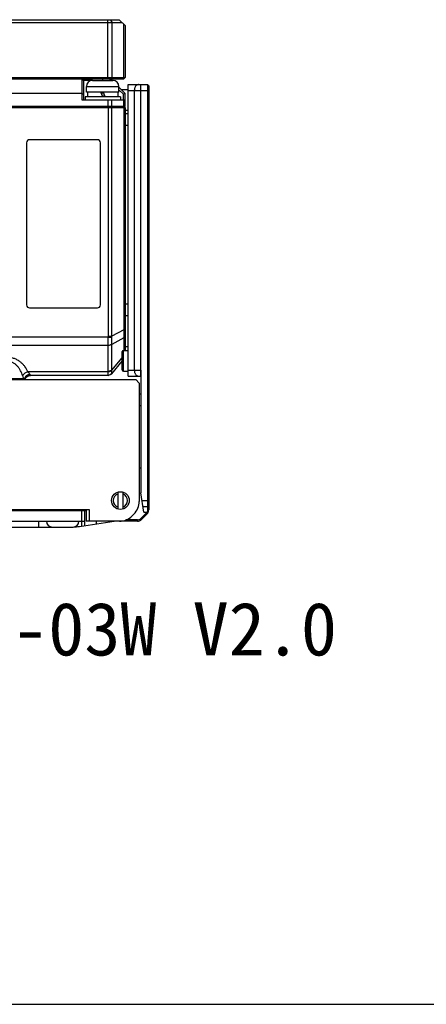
# Model space of a CAD drawing. Header units: millimetres. Extents: x 0 to 420, y 0 to 297.
# Tile 41 of 48: x 288 to 334, y 0 to 111. Entities that reach past the tile are written whole.
import ezdxf

# ---------------------------------------------------------------- set-up
doc = ezdxf.new("R2010")
doc.units = ezdxf.units.MM
doc.header["$LTSCALE"] = 23.1
doc.layers.get('0').update_dxf_attribs({"linetype": 'CONTINUOUS'})
doc.layers.add('00_COMPONENTS', color=7, linetype='CONTINUOUS')
doc.layers.add('50_ALL_DETAILS', color=7, linetype='CONTINUOUS')
doc.styles.get("Standard").update_dxf_attribs({"font": 'simfang.ttf'})

msp = doc.modelspace()

# ---------------------------------------------------------------- linework, layer by layer
at = {"color": 7}
msp.add_line((0, 0), (420, 0), dxfattribs=at)
at = {"layer": '00_COMPONENTS', "color": 7}
for p, q in [((240.5093, 110.9269), (299.8426, 110.9269)), ((240.8426, 111.2602), (299.5093, 111.2602)), ((298.2332, 104.5935), (298.2332, 111.2602)), ((298.4689, 111.2602), (298.7046, 110.9269)), ((298.7046, 104.7269), (298.7046, 110.9269)), ((299.5093, 111.2602), (300.176, 110.5935)), ((299.9807, 110.7888), (299.9807, 104.7269)), ((300.176, 110.5935), (300.176, 104.7269)), ((240.176, 104.7269), (300.176, 104.7269)), ((240.3093, 104.5935), (300.0426, 104.5935)), ((295.276, 104.5935), (295.276, 102.1935)), ((295.276, 104.5935), (295.476, 104.3935)), ((297.6426, 104.3935), (297.6426, 104.5935)), ((298.5093, 104.5935), (298.4265, 104.3935)), ((298.7093, 104.3935), (298.5093, 104.5935)), ((298.7046, 104.7269), (298.6103, 104.5935)), ((299.9807, 104.7269), (299.8864, 104.5935)), ((300.176, 104.7269), (300.0426, 104.5935)), ((295.476, 104.3935), (295.476, 102.1935)), ((296.4715, 104.3935), (295.476, 104.3935)), ((295.8093, 103.0602), (295.8093, 103.7269)), ((295.8093, 103.7269), (299.476, 103.7269)), ((296.4761, 104.3929), (296.476, 104.3935)), ((296.5069, 104.3935), (297.376, 104.3935)), ((297.376, 104.3929), (297.376, 104.3935)), ((297.9093, 104.3935), (297.9093, 104.3929)), ((297.9093, 104.3935), (298.7784, 104.3935)), ((298.8093, 104.3935), (298.8092, 104.3929)), ((299.476, 103.0602), (299.476, 103.7269)), ((300.176, 102.9269), (299.476, 103.6269)), ((300.5093, 70.9935), (300.5093, 103.9269)), ((300.5093, 103.9269), (302.7093, 103.9269)), ((301.9235, 103.9269), (301.9235, 70.9935)), ((302.7093, 103.9269), (302.7093, 55.8237)), ((302.8426, 103.7935), (302.7093, 103.9269)), ((302.8426, 103.7935), (302.8426, 55.8697)), ((295.276, 102.9269), (245.0759, 102.9269)), ((295.276, 102.9269), (295.476, 102.844)), ((295.6426, 102.5269), (295.6426, 102.1935)), ((299.6426, 102.5269), (295.6426, 102.5269)), ((299.476, 103.0602), (295.8093, 103.0602)), ((295.926, 103.0602), (295.926, 102.5269)), ((297.6426, 102.5269), (297.4485, 103.0602)), ((297.5255, 103.0513), (297.5255, 102.8488)), ((297.7395, 102.9935), (297.5255, 102.9935)), ((297.9093, 102.5269), (297.7152, 103.0602)), ((297.7598, 102.9376), (297.7598, 102.5269)), ((299.3593, 103.0602), (299.3593, 102.5269)), ((299.976, 102.844), (299.476, 103.344)), ((299.6426, 102.5269), (299.6426, 102.1935)), ((299.7426, 103.3602), (300.5093, 103.3602)), ((300.176, 102.9269), (299.976, 102.844)), ((299.976, 102.1935), (299.976, 102.844)), ((300.176, 101.4602), (300.176, 102.9269)), ((300.5093, 103.2602), (302.8426, 103.2602)), ((301.2164, 103.2602), (301.2164, 71.6602)), ((300.176, 101.4602), (240.176, 101.4602)), ((240.176, 101.3269), (300.176, 101.3269)), ((295.276, 102.1935), (300.176, 102.1935)), ((297.4789, 101.3269), (297.4789, 101.4602)), ((297.9503, 101.3269), (297.9503, 101.4602)), ((298.276, 101.4602), (298.276, 102.1935)), ((298.2805, 75.4816), (298.2805, 101.3269)), ((298.6711, 75.4816), (298.6711, 101.3269)), ((298.6743, 101.4602), (298.6743, 102.1935)), ((299.4474, 101.3269), (299.4474, 101.4602)), ((299.6426, 101.3269), (299.6426, 101.4602)), ((300.011, 102.1935), (300.011, 101.4602)), ((300.0142, 101.3269), (300.0142, 76.2268)), ((300.176, 101.3269), (300.176, 73.8935)), ((300.176, 101.0269), (300.5093, 101.0269)), ((300.176, 100.6602), (300.5093, 100.6602)), ((300.176, 99.3269), (300.5093, 99.3269)), ((289.0426, 97.3602), (289.0426, 79.0269)), ((297.0426, 97.6935), (289.376, 97.6935)), ((297.376, 79.0269), (297.376, 97.3602)), ((300.176, 79.136), (300.5093, 79.136)), ((289.376, 78.6935), (297.0426, 78.6935)), ((300.176, 77.8309), (300.5093, 77.8309)), ((300.0142, 76.2268), (298.6711, 75.4816)), ((300.176, 76.2268), (300.0142, 76.2268)), ((298.2771, 75.3916), (241.3475, 75.3916)), ((298.262, 74.4572), (298.6743, 74.5798)), ((298.262, 74.4516), (298.674, 74.5719)), ((298.2771, 75.3916), (298.6753, 75.3621)), ((298.2805, 75.4816), (298.6711, 75.4816)), ((300.0356, 75.3273), (298.674, 74.5719)), ((298.674, 71.6613), (298.674, 74.5719)), ((300.176, 75.5671), (300.0356, 75.3273)), ((300.0356, 75.3273), (300.0356, 73.8935)), ((298.262, 74.4572), (241.8242, 74.4572)), ((298.262, 71.5411), (298.262, 74.4516)), ((299.8426, 71.6935), (299.8426, 73.7602)), ((299.976, 71.5602), (299.976, 73.8935)), ((299.976, 73.8935), (300.5093, 73.8935)), ((300.5093, 74.2885), (300.176, 74.2885)), ((298.674, 71.6613), (299.8426, 73.0637)), ((298.6749, 71.259), (299.8426, 72.6602)), ((298.2587, 71.4779), (289.1904, 71.4779)), ((298.25, 71.0602), (298.6769, 71.2623)), ((298.2506, 71.0602), (298.6749, 71.259)), ((298.2587, 71.4779), (298.6789, 71.5804)), ((298.262, 71.5411), (298.674, 71.6613)), ((299.976, 71.5602), (300.5093, 71.5602)), ((300.5093, 71.6602), (301.9426, 71.6602)), ((301.9426, 71.6602), (301.9426, 57.7935)), ((236.176, 70.5935), (301.376, 70.5935)), ((284.9637, 70.7269), (288.7216, 70.7269)), ((288.7216, 70.7269), (288.5963, 70.5935)), ((288.7997, 70.7047), (288.676, 70.5935)), ((288.7216, 70.7269), (288.7997, 70.7047)), ((288.7506, 70.5935), (288.8719, 70.6717)), ((288.8722, 70.672), (288.8719, 70.6717)), ((288.8722, 70.672), (288.88, 70.6888)), ((289.175, 70.9886), (289.2034, 71.0022)), ((298.25, 71.0602), (289.4743, 71.0602)), ((300.5093, 70.9935), (301.9426, 70.9935)), ((301.776, 70.1935), (301.376, 70.5935)), ((301.776, 70.1935), (301.776, 56.822)), ((301.776, 68.9935), (301.9426, 68.9935)), ((301.776, 67.6602), (301.9426, 67.6602)), ((301.9426, 60.5935), (301.776, 60.5935)), ((299.376, 55.9631), (299.376, 57.8907)), ((299.9093, 57.8907), (299.9093, 55.9631)), ((302.2774, 55.5935), (301.9426, 57.7935)), ((302.0745, 56.9269), (302.8426, 56.9269)), ((236.176, 55.9269), (296.1093, 55.9269)), ((236.176, 55.7935), (295.776, 55.7935)), ((293.3093, 55.9269), (293.3093, 55.7935)), ((295.2093, 55.9269), (295.2093, 55.7935)), ((295.276, 54.0426), (295.276, 55.7935)), ((295.6093, 54.0929), (295.6093, 55.7935)), ((295.776, 55.9269), (295.776, 54.5935)), ((296.1093, 55.9269), (296.1093, 54.5935)), ((302.176, 56.2602), (302.7093, 56.2602)), ((302.8426, 56.3935), (302.7093, 56.2602)), ((302.8426, 55.8697), (302.7093, 55.8237)), ((236.176, 54.5935), (295.6093, 54.5935)), ((290.376, 54.5935), (290.376, 53.9269)), ((295.004, 54.0015), (298.926, 54.5935)), ((301.5665, 54.5935), (295.776, 54.5935)), ((296.9426, 54.2942), (296.9426, 54.5935)), ((301.5665, 54.7269), (300.2649, 54.7269)), ((300.9618, 55.1793), (301.1902, 55.4078)), ((301.5665, 54.5935), (301.5665, 54.7269)), ((302.5531, 55.4926), (301.9436, 54.8831)), ((302.0379, 54.7888), (301.9436, 54.8831)), ((302.6474, 55.3983), (302.0379, 54.7888)), ((302.2774, 55.5935), (302.6323, 55.5935)), ((302.6474, 55.3983), (302.5531, 55.4926)), ((302.7463, 55.5245), (302.6323, 55.5935)), ((240.0516, 53.9269), (291.9004, 53.9269)), ((291.9426, 53.9269), (294.276, 53.9269))]:
    msp.add_line(p, q, dxfattribs=at)
for points in [[(288.8792, 70.6872), (288.8934, 70.7149), (288.9082, 70.7406), (288.9242, 70.7659), (288.9415, 70.7907), (288.9601, 70.8147), (288.9798, 70.838), (289.0007, 70.8605), (289.0227, 70.8821), (289.0458, 70.9027), (289.0699, 70.9222), (289.0949, 70.9406), (289.1209, 70.9578), (289.1476, 70.9739), (289.175, 70.9886)], [(288.8918, 70.7118), (288.9055, 70.7362), (288.9203, 70.7601), (288.9363, 70.7835), (288.9534, 70.8064), (288.9716, 70.8286), (288.9908, 70.8502), (289.0111, 70.8709), (289.0323, 70.8908), (289.0544, 70.9098), (289.0774, 70.9279), (289.1012, 70.9449), (289.1257, 70.9609), (289.151, 70.9758), (289.1769, 70.9896)], [(289.2031, 71.002), (289.2318, 71.0141), (289.261, 71.0249), (289.2907, 71.0342), (289.3207, 71.0421), (289.3511, 71.0486), (289.3817, 71.0537), (289.4125, 71.0573), (289.4434, 71.0595), (289.4505, 71.0597)], [(289.2304, 71.0136), (289.2579, 71.0238), (289.2858, 71.0328), (289.314, 71.0405), (289.3425, 71.0469), (289.3713, 71.0521), (289.4003, 71.056), (289.4293, 71.0587), (289.4584, 71.06), (289.4743, 71.0602)]]:
    msp.add_lwpolyline(points, dxfattribs=at)
msp.add_circle((299.6426, 56.9269), 1, dxfattribs=at)
for centre, radius, start, end in [((296.476, 103.7269), 0.6667, 90, 180), ((296.5069, 103.6915), 0.702, 89.999276, 92.511062), ((298.7784, 103.6915), 0.702, 87.488938, 90.000724), ((298.8093, 103.7269), 0.6667, 0, 90), ((289.376, 97.3602), 0.3333, 90, 180), ((297.0426, 97.3602), 0.3333, 0, 90), ((289.376, 79.0269), 0.3333, 180, 270), ((297.0426, 79.0269), 0.3333, 270, 360), ((297.0537, 75.4824), 1.2268, 355.755692, 359.96502), ((296.899, 75.36), 1.7763, 0.068936, 3.926904), ((297.6355, 74.609), 1.0392, 357.952203, 358.391883), ((297.6256, 74.4516), 0.6363, 0.000093, 0.509088), ((299.976, 73.7602), 0.1333, 90, 180), ((297.6436, 71.5417), 0.6184, 354.086318, 359.944771), ((297.8858, 71.573), 0.7932, 0.530704, 6.392316), ((299.976, 71.6935), 0.1333, 180, 270), ((299.6426, 56.9269), 0.8, 109.471221, 250.528779), ((299.6426, 56.9269), 0.8, 289.471221, 70.528779), ((299.776, 56.822), 2, 315, 360), ((302.176, 55.8697), 0.6667, 315, 360), ((291.9426, 54.5935), 0.6667, 180, 270), ((294.276, 54.5935), 0.6667, 270, 360), ((299.5476, 56.5935), 2, 270, 315), ((301.5665, 55.2602), 0.5333, 270, 315), ((301.5665, 55.2602), 0.6667, 270, 315), ((302.176, 55.8697), 0.5333, 315, 328.817418), ((294.009, 60.5935), 6.6667, 272.861207, 278.583621)]:
    msp.add_arc(centre, radius, start, end, dxfattribs=at)
for points in [[(297.376, 104.3929), (297.4649, 104.3937), (297.6426, 104.3933), (297.8204, 104.3937), (297.9093, 104.3929)], [(297.5255, 103.0513), (297.5899, 103.0471), (297.6548, 103.0456), (297.7193, 103.0489)]]:
    msp.add_open_spline(points, degree=3, dxfattribs=at)
for points, knots in [([(301.6878, 103.9269), (301.6569, 103.9269), (301.5935, 103.9179), (301.5036, 103.8786), (301.4215, 103.8155), (301.3502, 103.7316), (301.292, 103.63), (301.2337, 103.4742), (301.2164, 103.3461), (301.2164, 103.2602)], [0, 0, 0, 0, 0.10336255, 0.21047888, 0.32420528, 0.44602901, 0.57605015, 0.71321003, 1, 1, 1, 1]), ([(300.0142, 76.2268), (300.0254, 76.0638), (300.037, 75.8293), (300.0404, 75.5293), (300.038, 75.3926), (300.0356, 75.3273)], [0, 0, 0, 0, 0.54446003, 0.78226864, 1, 1, 1, 1]), ([(298.262, 74.4572), (298.2616, 74.5262), (298.2618, 74.6718), (298.2638, 74.8992), (298.268, 75.1417), (298.2733, 75.3075), (298.2771, 75.3916)], [0, 0, 0, 0, 0.22139056, 0.46735605, 0.72986555, 1, 1, 1, 1]), ([(298.6743, 74.5798), (298.676, 74.639), (298.6784, 74.7628), (298.6788, 74.9547), (298.6768, 75.1563), (298.6754, 75.2932), (298.6753, 75.3621)], [0, 0, 0, 0, 0.22699674, 0.47491291, 0.73562153, 1, 1, 1, 1]), ([(289.1904, 71.4779), (289.0949, 71.684), (288.9164, 71.9839), (288.6111, 72.3396), (288.3372, 72.5869), (288.0197, 72.8019), (287.659, 72.9721), (287.2618, 73.0831), (286.9832, 73.1089), (286.8426, 73.1089)], [0, 0, 0, 0, 0.22589791, 0.3435663, 0.46528168, 0.59179925, 0.72357481, 0.8602402, 1, 1, 1, 1]), ([(288.6034, 71.0434), (288.5376, 71.2328), (288.416, 71.5121), (288.2016, 71.8584), (288.0076, 72.1044), (287.7766, 72.327), (287.5504, 72.4813), (287.3489, 72.5768), (287.1867, 72.6318), (287.0168, 72.6664), (286.9008, 72.6743), (286.8426, 72.6743)], [0, 0, 0, 0, 0.23552538, 0.35551243, 0.47759167, 0.60248502, 0.7310173, 0.79694269, 0.86390328, 0.93170863, 1, 1, 1, 1]), ([(289.1904, 71.4779), (289.1263, 71.4609), (289.0017, 71.4144), (288.8339, 71.3142), (288.6962, 71.1909), (288.6277, 71.0933), (288.6034, 71.0434)], [0, 0, 0, 0, 0.26514971, 0.5291499, 0.77775133, 1, 1, 1, 1]), ([(289.4186, 71.1888), (289.3832, 71.2316), (289.3048, 71.3261), (289.2297, 71.4234), (289.1904, 71.4779)], [0, 0, 0, 0, 0.45219249, 1, 1, 1, 1]), ([(298.25, 71.0602), (298.2497, 71.0602), (298.2492, 71.0608), (298.2486, 71.0631), (298.248, 71.0683), (298.2475, 71.0769), (298.2472, 71.089), (298.2471, 71.1045), (298.2472, 71.1233), (298.2474, 71.1455), (298.2477, 71.1708), (298.2482, 71.1994), (298.2492, 71.2434), (298.251, 71.3057), (298.2541, 71.3883), (298.257, 71.447), (298.2587, 71.4779)], [0, 0, 0, 0, 0.00169996, 0.00502101, 0.01758928, 0.03832144, 0.06723512, 0.10426927, 0.14932438, 0.20227259, 0.26295881, 0.33120106, 0.4067949, 0.57909271, 0.77767687, 1, 1, 1, 1]), ([(298.6749, 71.259), (298.6752, 71.2592), (298.676, 71.2603), (298.6766, 71.2614), (298.6769, 71.2623)], [0, 0, 0, 0, 0.26408238, 1, 1, 1, 1]), ([(298.6769, 71.2623), (298.6774, 71.2639), (298.6783, 71.2677), (298.68, 71.2783), (298.6815, 71.297), (298.6826, 71.3257), (298.6829, 71.3627), (298.6823, 71.4075), (298.6807, 71.4809), (298.6793, 71.5393), (298.6789, 71.5804)], [0, 0, 0, 0, 0.01510315, 0.03692587, 0.10090685, 0.19164056, 0.30827025, 0.44945723, 0.61339915, 1, 1, 1, 1]), ([(301.2164, 71.6602), (301.2164, 71.5743), (301.2337, 71.4463), (301.292, 71.2904), (301.3502, 71.1888), (301.4215, 71.1049), (301.5036, 71.0418), (301.5935, 71.0025), (301.6569, 70.9935), (301.6878, 70.9935)], [0, 0, 0, 0, 0.28678997, 0.42394985, 0.55397099, 0.67579472, 0.78952112, 0.89663745, 1, 1, 1, 1]), ([(288.7216, 70.7269), (288.712, 70.7511), (288.671, 70.856), (288.6318, 70.9616), (288.6034, 71.0434)], [0, 0, 0, 0, 0.23153408, 1, 1, 1, 1]), ([(289.4186, 71.1888), (289.3495, 71.1813), (289.2122, 71.1461), (289.0594, 71.0574), (288.9555, 70.9639), (288.8892, 70.8846), (288.8361, 70.798), (288.8101, 70.7361), (288.7997, 70.7047)], [0, 0, 0, 0, 0.25208821, 0.50641026, 0.63278842, 0.75750682, 0.88002493, 1, 1, 1, 1]), ([(288.7997, 70.7047), (288.8097, 70.7007), (288.824, 70.6951), (288.8418, 70.6878), (288.8525, 70.6832), (288.8609, 70.6794), (288.8672, 70.6762), (288.8705, 70.6743), (288.8724, 70.6725), (288.8722, 70.672)], [0, 0, 0, 0, 0.40357144, 0.57574996, 0.72270554, 0.84029716, 0.92606395, 0.9785841, 1, 1, 1, 1]), ([(289.4743, 71.0602), (289.4752, 71.0602), (289.4771, 71.0605), (289.4795, 71.0622), (289.4811, 71.0651), (289.4822, 71.0708), (289.4811, 71.0806), (289.4769, 71.0953), (289.469, 71.1138), (289.4568, 71.1361), (289.4399, 71.1618), (289.4262, 71.1795), (289.4186, 71.1888)], [0, 0, 0, 0, 0.01918194, 0.0370946, 0.05722868, 0.08221871, 0.15189168, 0.2522372, 0.38587585, 0.55450408, 0.75915002, 1, 1, 1, 1]), ([(302.7093, 55.8237), (302.7093, 55.7843), (302.696, 55.7019), (302.6572, 55.6279), (302.6323, 55.5935)], [0, 0, 0, 0, 0.4809636, 1, 1, 1, 1])]:
    msp.add_open_spline(points, degree=3, knots=knots, dxfattribs=at)

# ---------------------------------------------------------------- texts
at = {"layer": '50_ALL_DETAILS', "color": 7}
msp.add_text('Product:MV-DPS250P-03W V2.0', height=6, dxfattribs=at).set_placement((213.9332, 39.4164))

doc.saveas('drawing.dxf')
